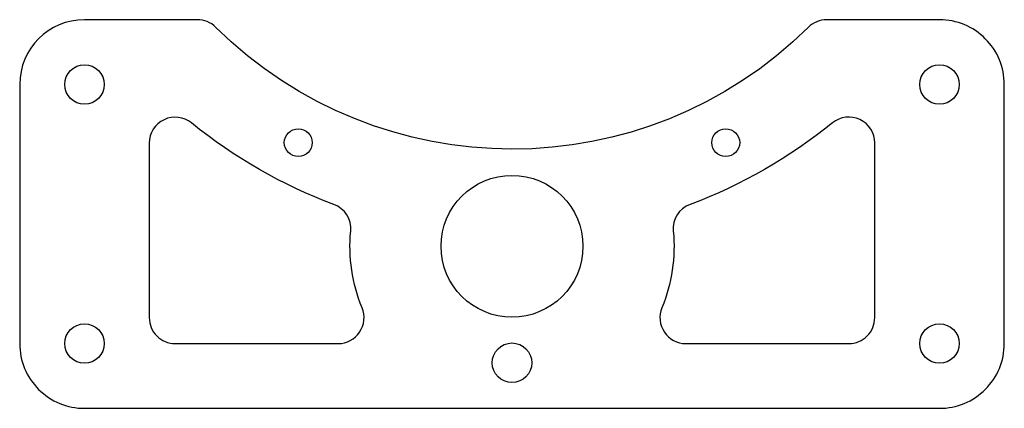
# Model space of a CAD drawing. Header units: millimetres. Extents: x -153 to -1, y 74 to 134.
import ezdxf

# ---------------------------------------------------------------- set-up
doc = ezdxf.new("R2010")
doc.units = ezdxf.units.MM
doc.layers.get('0').update_dxf_attribs({"linetype": 'CONTINUOUS'})

msp = doc.modelspace()

# ---------------------------------------------------------------- linework, layer by layer
for points in [[(-152.53, 83.77, 0.414227), (-142.53, 73.77), (-10.53, 73.77, 0.414225), (-0.53, 83.77), (-0.53, 123.77, 0.414214), (-10.53, 133.77), (-27.96, 133.77, 0.197719), (-30.78, 132.61, -0.411535), (-122.28, 132.62, 0.197743), (-125.1, 133.77), (-142.53, 133.77, 0.414196), (-152.53, 123.77), (-152.53, 123.77)], [(-132.53, 87.77, 0.414214), (-128.53, 83.77), (-103.37, 83.77, 0.533443), (-99.67, 89.29, -0.121366), (-101.43, 101.13, 0.338862), (-104.02, 105.25, -0.081223), (-126.01, 117.83, 0.631357), (-132.53, 114.73)], [(-49.04, 105.25, 0.338862), (-51.63, 101.13, -0.121392), (-53.39, 89.29, 0.533443), (-49.69, 83.77), (-24.53, 83.77, 0.414214), (-20.53, 87.77), (-20.53, 114.74, 0.631405), (-27.05, 117.84, -0.081232)]]:
    msp.add_lwpolyline(points, format="xyb", close=True)
for centre, radius in [((-142.53, 123.77), 3.05), ((-10.53, 123.77), 3.05), ((-109.53, 114.79), 2.15), ((-43.53, 114.79), 2.15), ((-76.53, 98.79), 10.95), ((-142.53, 83.77), 3.05), ((-10.53, 83.77), 3.05), ((-76.53, 80.81), 3.05)]:
    msp.add_circle(centre, radius)

doc.saveas('drawing.dxf')
